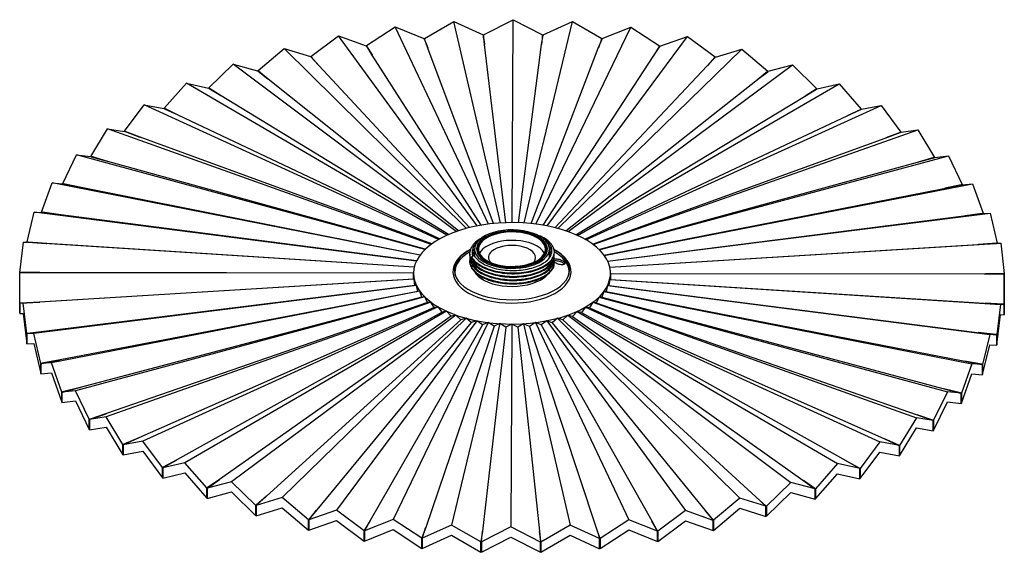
# Paper-space layout '_Trimétrica' of a CAD drawing. Header units: millimetres. Extents: x -250 to 250, y -136 to 134.
import ezdxf

# ---------------------------------------------------------------- set-up
doc = ezdxf.new("R2010")
doc.units = ezdxf.units.MM

psp = doc.layouts.new('_Trimétrica')

# ---------------------------------------------------------------- linework, layer by layer
at = {"color": 7, "linetype": 'Continuous', "lineweight": 25}
for p, q in [((-73.86, 120.74), (-59.29, 130.23)), ((-11.86, 30.16), (-59.29, 130.23)), ((-59.29, 130.23), (-44.72, 124.4)), ((-44.48, 124.42), (-29.58, 133)), ((-5.92, 30.71), (-29.58, 133)), ((-29.58, 133), (-14.69, 126.25)), ((-14.44, 126.26), (0.56, 133.9)), ((0.11, 30.89), (0.56, 133.9)), ((0.56, 133.9), (15.56, 126.22)), ((6.14, 30.7), (30.69, 132.93)), ((12.07, 30.13), (60.37, 130.09)), ((15.8, 126.22), (30.69, 132.93)), ((30.69, 132.93), (45.57, 124.32)), ((45.81, 124.3), (60.37, 130.09)), ((60.37, 130.09), (74.93, 120.56)), ((-102.17, 115.25), (-88.13, 125.64)), ((-17.63, 29.24), (-88.13, 125.64)), ((-88.13, 125.64), (-74.09, 120.7)), ((-14.63, 126.02), (-14.69, 126.25)), ((-14.63, 126.02), (-13.99, 121.4)), ((-14.44, 126.03), (-14.44, 126.26)), ((-13.97, 121.27), (-14.44, 126.03)), ((-14.44, 126.03), (-14.44, 126.03)), ((-14.44, 124.63), (-14.44, 126.03)), ((-14.44, 126.03), (-14.44, 124.67)), ((15.04, 121.23), (15.75, 125.99)), ((15.56, 125.99), (15.06, 121.38)), ((15.56, 125.99), (15.56, 126.22)), ((15.56, 126.22), (15.56, 124.69)), ((15.56, 124.68), (15.56, 125.99)), ((15.75, 125.99), (15.8, 126.22)), ((15.75, 125.99), (15.75, 125.99)), ((15.75, 125.99), (15.75, 125.95)), ((17.83, 29.2), (89.17, 125.43)), ((75.16, 120.53), (89.17, 125.43)), ((89.17, 125.43), (103.19, 115.02)), ((-73.93, 120.48), (-74.09, 120.7)), ((-73.93, 120.48), (-71.05, 116.09)), ((-73.75, 120.51), (-73.86, 120.74)), ((-73.86, 120.37), (-73.86, 120.74)), ((-70.97, 115.96), (-73.75, 120.51)), ((-73.75, 120.51), (-73.75, 120.51)), ((-73.75, 120.2), (-73.75, 120.51)), ((-73.75, 120.51), (-73.75, 120.21)), ((-44.61, 124.17), (-44.72, 124.4)), ((-44.61, 124.17), (-42.83, 119.63)), ((-44.42, 124.19), (-44.48, 124.42)), ((-44.48, 123.83), (-44.48, 124.42)), ((-42.78, 119.5), (-44.42, 124.2)), ((-44.42, 124.2), (-44.42, 124.19)), ((-44.42, 123.68), (-44.42, 124.2)), ((-44.42, 124.19), (-44.42, 123.7)), ((-13.99, 121.4), (-13.97, 121.27)), ((-3.09, 30.85), (-13.97, 121.27)), ((3.33, 30.84), (15.04, 121.23)), ((43.83, 119.4), (45.71, 124.07)), ((45.52, 124.09), (43.9, 119.56)), ((45.52, 124.09), (45.57, 124.32)), ((45.52, 123.59), (45.52, 124.09)), ((45.57, 124.32), (45.57, 123.73)), ((45.7, 124.07), (45.81, 124.3)), ((45.71, 124.07), (45.7, 124.07)), ((45.7, 124.07), (45.7, 124.06)), ((71.99, 115.79), (75, 120.31)), ((74.82, 120.34), (72.11, 115.97)), ((74.82, 120.34), (74.93, 120.56)), ((74.82, 120.03), (74.82, 120.34)), ((74.93, 120.56), (74.93, 120.2)), ((75, 120.31), (75.16, 120.53)), ((75, 120.31), (75, 120.31)), ((75, 120.31), (75, 120.3)), ((-128.98, 108.05), (-115.69, 119.29)), ((-23.14, 27.97), (-115.69, 119.29)), ((-115.69, 119.29), (-102.39, 115.2)), ((-102.18, 114.99), (-102.39, 115.2)), ((-102.01, 115.03), (-102.17, 115.25)), ((-102.17, 114.98), (-102.17, 115.25)), ((-102, 115.04), (-102.01, 115.03)), ((-102.01, 115.03), (-102.01, 114.81)), ((-98.12, 110.69), (-102, 115.04)), ((-102, 114.81), (-102, 115.04)), ((-71.05, 116.09), (-70.97, 115.96)), ((-15.66, 29.6), (-70.97, 115.96)), ((-42.83, 119.63), (-42.78, 119.5)), ((-9.46, 30.43), (-42.78, 119.5)), ((9.69, 30.41), (43.83, 119.4)), ((15.89, 29.56), (71.99, 115.79)), ((23.33, 27.92), (116.67, 119.02)), ((103.02, 114.8), (103.19, 115.02)), ((103.19, 115.02), (103.19, 114.74)), ((103.41, 114.96), (116.67, 119.02)), ((116.67, 119.02), (129.94, 107.75)), ((-153.92, 99.24), (-141.56, 111.27)), ((-28.31, 26.37), (-141.56, 111.27)), ((-141.56, 111.27), (-129.19, 107.99)), ((-102.18, 114.99), (-98.23, 110.81)), ((-98.23, 110.81), (-98.12, 110.69)), ((-21.59, 28.37), (-98.12, 110.69)), ((21.8, 28.32), (99.09, 110.46)), ((28.49, 26.3), (142.47, 110.95)), ((99.09, 110.46), (103.2, 114.76)), ((103.02, 114.8), (99.27, 110.64)), ((103.02, 114.57), (103.02, 114.8)), ((103.2, 114.76), (103.41, 114.96)), ((103.2, 114.76), (103.2, 114.76)), ((103.2, 114.76), (103.2, 114.75)), ((130.15, 107.69), (142.47, 110.95)), ((142.47, 110.95), (154.8, 98.88)), ((-128.94, 107.79), (-129.19, 107.99)), ((-128.78, 107.84), (-128.98, 108.05)), ((-128.98, 107.83), (-128.98, 108.05)), ((-128.94, 107.79), (-123.98, 103.89)), ((-128.77, 107.85), (-128.78, 107.84)), ((-128.78, 107.84), (-128.78, 107.67)), ((-123.84, 103.77), (-128.77, 107.85)), ((-128.77, 107.66), (-128.77, 107.85)), ((124.75, 103.49), (129.9, 107.5)), ((129.73, 107.55), (124.99, 103.67)), ((129.73, 107.55), (129.94, 107.75)), ((129.73, 107.37), (129.73, 107.55)), ((129.89, 107.5), (130.15, 107.69)), ((129.9, 107.5), (129.89, 107.5)), ((129.89, 107.5), (129.89, 107.49)), ((129.94, 107.75), (129.94, 107.53)), ((-176.61, 88.94), (-165.36, 101.71)), ((-33.07, 24.46), (-165.36, 101.71)), ((-165.36, 101.71), (-154.11, 99.16)), ((-123.98, 103.89), (-123.84, 103.77)), ((-27.15, 26.77), (-123.84, 103.77)), ((27.35, 26.7), (124.75, 103.49)), ((33.24, 24.38), (166.2, 101.33)), ((154.99, 98.8), (166.2, 101.33)), ((166.2, 101.33), (177.4, 88.53)), ((-153.82, 98.99), (-154.11, 99.16)), ((-153.67, 99.05), (-153.92, 99.24)), ((-153.92, 99.05), (-153.92, 99.24)), ((-153.82, 98.99), (-147.93, 95.42)), ((-153.66, 99.05), (-153.67, 99.05)), ((-153.67, 99.05), (-153.67, 98.89)), ((-147.75, 95.31), (-153.66, 99.05)), ((-153.66, 98.89), (-153.66, 99.05)), ((-147.93, 95.42), (-147.75, 95.31)), ((-32.25, 24.82), (-147.75, 95.31)), ((148.59, 94.97), (154.7, 98.63)), ((154.54, 98.69), (148.89, 95.15)), ((154.54, 98.69), (154.8, 98.88)), ((154.54, 98.54), (154.54, 98.69)), ((154.69, 98.63), (154.99, 98.8)), ((154.7, 98.63), (154.69, 98.63)), ((154.69, 98.63), (154.69, 98.63)), ((154.8, 98.88), (154.8, 98.69)), ((-196.73, 77.31), (-186.76, 90.74)), ((-37.35, 22.26), (-186.76, 90.74)), ((-186.76, 90.74), (-176.79, 88.85)), ((32.43, 24.75), (148.59, 94.97)), ((37.5, 22.18), (187.5, 90.31)), ((177.57, 88.44), (187.5, 90.31)), ((187.5, 90.31), (197.42, 76.86)), ((-176.45, 88.7), (-176.79, 88.85)), ((-176.32, 88.77), (-176.61, 88.94)), ((-176.61, 88.77), (-176.61, 88.94)), ((-176.45, 88.7), (-169.71, 85.52)), ((-176.31, 88.77), (-176.32, 88.77)), ((-176.32, 88.77), (-176.32, 88.63)), ((-169.51, 85.43), (-176.31, 88.77)), ((-176.31, 88.63), (-176.31, 88.77)), ((-169.71, 85.52), (-169.51, 85.43)), ((-36.8, 22.57), (-169.51, 85.43)), ((36.96, 22.49), (170.27, 85.04)), ((170.27, 85.04), (177.24, 88.29)), ((177.1, 88.36), (170.62, 85.2)), ((177.1, 88.36), (177.4, 88.53)), ((177.1, 88.23), (177.1, 88.36)), ((177.24, 88.29), (177.57, 88.44)), ((177.24, 88.29), (177.24, 88.29)), ((177.24, 88.29), (177.24, 88.29)), ((177.4, 88.53), (177.4, 88.37)), ((-213.98, 64.51), (-205.43, 78.52)), ((-41.09, 19.82), (-205.43, 78.52)), ((-205.43, 78.52), (-196.88, 77.21)), ((-196.51, 77.08), (-196.88, 77.21)), ((-196.39, 77.15), (-196.73, 77.31)), ((-196.73, 77.16), (-196.73, 77.31)), ((-196.51, 77.08), (-189.02, 74.35)), ((-188.8, 74.27), (-196.39, 77.16)), ((-196.39, 77.16), (-196.39, 77.15)), ((-196.39, 77.03), (-196.39, 77.16)), ((-196.39, 77.15), (-196.39, 77.03)), ((41.21, 19.72), (206.06, 78.05)), ((189.46, 73.83), (197.2, 76.63)), ((197.08, 76.7), (189.87, 73.98)), ((197.08, 76.7), (197.42, 76.86)), ((197.08, 76.58), (197.08, 76.7)), ((197.2, 76.63), (197.57, 76.76)), ((197.2, 76.63), (197.2, 76.63)), ((197.2, 76.63), (197.2, 76.62)), ((197.42, 76.86), (197.42, 76.7)), ((197.57, 76.76), (206.06, 78.05)), ((206.06, 78.05), (214.56, 64.02)), ((-189.02, 74.35), (-188.8, 74.27)), ((-40.75, 20.06), (-188.8, 74.27)), ((40.89, 19.97), (189.46, 73.83)), ((-228.1, 50.74), (-221.1, 65.23)), ((-44.22, 17.16), (-221.1, 65.23)), ((-221.1, 65.23), (-214.1, 64.41)), ((-213.71, 64.3), (-214.1, 64.41)), ((-213.61, 64.38), (-213.98, 64.51)), ((-213.98, 64.37), (-213.98, 64.51)), ((-213.71, 64.3), (-205.58, 62.05)), ((-213.6, 64.39), (-213.61, 64.38)), ((-213.61, 64.38), (-213.61, 64.27)), ((-205.33, 61.99), (-213.6, 64.39)), ((-213.6, 64.27), (-213.6, 64.39)), ((-205.58, 62.05), (-205.33, 61.99)), ((-44.04, 17.34), (-205.33, 61.99)), ((44.15, 17.23), (205.89, 61.51)), ((44.32, 17.06), (221.62, 64.73)), ((205.89, 61.51), (214.28, 63.81)), ((214.18, 63.89), (206.35, 61.64)), ((214.18, 63.89), (214.56, 64.02)), ((214.18, 63.78), (214.18, 63.89)), ((214.28, 63.81), (214.68, 63.91)), ((214.28, 63.81), (214.28, 63.81)), ((214.28, 63.81), (214.28, 63.81)), ((214.56, 64.02), (214.56, 63.88)), ((214.68, 63.91), (221.62, 64.73)), ((221.62, 64.73), (228.56, 50.22)), ((-238.91, 36.19), (-233.56, 51.07)), ((-46.71, 14.33), (-233.56, 51.07)), ((-233.56, 51.07), (-228.21, 50.63)), ((-227.78, 50.54), (-228.21, 50.63)), ((-227.71, 50.63), (-228.1, 50.74)), ((-228.1, 50.61), (-228.1, 50.74)), ((-227.78, 50.54), (-219.13, 48.82)), ((-227.7, 50.64), (-227.71, 50.63)), ((-227.71, 50.63), (-227.71, 50.53)), ((-218.87, 48.77), (-227.7, 50.64)), ((-227.7, 50.53), (-227.7, 50.64)), ((46.79, 14.22), (233.95, 50.53)), ((219.31, 48.27), (228.24, 50.02)), ((228.16, 50.11), (219.82, 48.37)), ((228.16, 50.11), (228.56, 50.22)), ((228.16, 50), (228.16, 50.11)), ((228.24, 50.02), (228.66, 50.1)), ((228.24, 50.02), (228.24, 50.02)), ((228.24, 50.02), (228.24, 50.02)), ((228.56, 50.22), (228.56, 50.08)), ((228.66, 50.1), (233.95, 50.53)), ((233.95, 50.53), (239.24, 35.64)), ((-219.13, 48.82), (-218.87, 48.77)), ((-46.63, 14.44), (-218.87, 48.77)), ((46.71, 14.33), (219.31, 48.27)), ((-246.22, 21.08), (-242.6, 36.24)), ((-48.52, 11.36), (-242.6, 36.24)), ((-242.6, 36.24), (-238.98, 36.07)), ((-238.54, 36.01), (-238.98, 36.07)), ((-238.49, 36.11), (-238.91, 36.19)), ((-238.91, 36.06), (-238.91, 36.19)), ((-238.54, 36.01), (-229.5, 34.85)), ((-238.48, 36.11), (-238.49, 36.11)), ((-238.49, 36.11), (-238.49, 36.01)), ((-229.22, 34.81), (-238.48, 36.11)), ((-238.48, 36.01), (-238.48, 36.11)), ((48.57, 11.25), (242.87, 35.68)), ((229.54, 34.28), (238.87, 35.47)), ((238.82, 35.56), (230.08, 34.35)), ((238.82, 35.56), (239.24, 35.64)), ((238.82, 35.46), (238.82, 35.56)), ((238.87, 35.47), (239.31, 35.52)), ((238.87, 35.47), (238.87, 35.47)), ((238.87, 35.47), (238.87, 35.47)), ((239.24, 35.64), (239.24, 35.51)), ((239.31, 35.52), (242.87, 35.68)), ((242.87, 35.68), (246.43, 20.51)), ((-229.5, 34.85), (-229.22, 34.81)), ((-48.49, 11.42), (-229.22, 34.81)), ((48.55, 11.31), (229.54, 34.28)), ((-249.95, 5.62), (-248.11, 20.95)), ((-49.62, 8.3), (-248.11, 20.95)), ((-248.11, 20.95), (-246.27, 20.95)), ((-245.82, 20.93), (-246.27, 20.95)), ((-245.79, 21.02), (-246.22, 21.08)), ((-246.22, 20.95), (-246.22, 21.08)), ((-245.82, 20.93), (-236.51, 20.33)), ((-236.23, 20.31), (-245.79, 21.03)), ((-245.79, 21.03), (-245.79, 21.02)), ((-245.79, 20.92), (-245.79, 21.03)), ((-245.79, 21.02), (-245.79, 20.92)), ((-236.51, 20.33), (-236.23, 20.31)), ((-49.62, 8.33), (-236.23, 20.31)), ((49.65, 8.19), (248.24, 20.38)), ((236.42, 19.77), (246.02, 20.36)), ((245.99, 20.46), (236.98, 19.8)), ((245.99, 20.46), (246.43, 20.51)), ((245.99, 20.36), (245.99, 20.46)), ((246.02, 20.36), (246.47, 20.39)), ((246.02, 20.36), (246.02, 20.36)), ((246.02, 20.36), (246.02, 20.36)), ((246.43, 20.51), (246.43, 20.39)), ((246.47, 20.39), (248.24, 20.38)), ((248.24, 20.38), (250.02, 5.05)), ((-19, 17.41), (-19, 13.8)), ((-17.5, 17.41), (-17.5, 15.24)), ((17.5, 15.24), (17.5, 17.41)), ((19, 13.13), (19, 17.41)), ((19.96, 14.93), (19, 16.74)), ((19.93, 14.88), (19, 16.61)), ((19.53, 14.03), (19, 15.02)), ((49.64, 8.21), (236.42, 19.77)), ((-19.3, 14.16), (-20.49, 13.35)), ((-19, 14.24), (-19.17, 14)), ((19.53, 14.05), (19.3, 14.54)), ((19.3, 14.54), (19.31, 13.49)), ((-250.03, -9.96), (-250, 5.43)), ((-250, 5.43), (-249.97, 5.49)), ((-50, 5.2), (-250, 5.43)), ((-249.52, 5.49), (-249.97, 5.49)), ((-249.5, 5.59), (-249.95, 5.62)), ((-249.95, 5.49), (-249.95, 5.62)), ((-249.52, 5.49), (-240.08, 5.48)), ((-239.79, 5.48), (-249.5, 5.6)), ((-249.5, 5.6), (-249.5, 5.59)), ((-249.5, 5.49), (-249.5, 5.6)), ((-249.5, 5.59), (-249.5, 5.49)), ((-240.08, 5.48), (-239.79, 5.48)), ((-50, 5.21), (-239.79, 5.48)), ((-50.01, 2.1), (-50, 5.14)), ((-50, 5.14), (-50, 2.1)), ((50, 5.09), (49.99, 1.98)), ((50, 5.16), (50.01, 5.1)), ((50, 5.09), (50, 5.14)), ((50.01, 5.1), (50, 5.09)), ((50, 5.09), (250, 4.86)), ((50.01, 5.1), (239.85, 4.93)), ((249.57, 5.02), (240.43, 4.93)), ((249.57, 5.02), (250.02, 5.05)), ((249.57, 4.92), (249.57, 5.02)), ((250.02, 5.05), (250.02, 4.92)), ((-49.65, 2.1), (-248.24, -10.09)), ((-50.01, 2.1), (-239.85, -9.46)), ((-49.65, 2.1), (-50.01, 2.1)), ((-49.29, -1), (-49.65, 2.1)), ((49.62, 1.98), (49.25, -1.11)), ((49.62, 1.98), (248.11, -10.66)), ((49.99, 1.98), (49.62, 1.98)), ((49.99, 1.98), (239.79, -10.01)), ((239.85, 4.93), (249.58, 4.92)), ((249.58, 4.92), (249.58, 4.92)), ((249.58, 4.92), (250.03, 4.92)), ((250, 4.86), (249.97, -10.53)), ((250.03, 4.92), (250, 4.86)), ((250.03, -0.28), (250.03, 4.92)), ((-48.57, -0.96), (-242.87, -25.39)), ((-49.29, -1), (-236.42, -24.3)), ((-46.79, -3.94), (-233.95, -40.25)), ((-47.86, -4.02), (-229.54, -38.82)), ((-48.57, -0.96), (-49.29, -1)), ((-47.86, -4.02), (-48.57, -0.96)), ((-46.79, -3.94), (-47.86, -4.02)), ((-45.72, -6.94), (-46.79, -3.94)), ((46.71, -4.04), (45.63, -7.04)), ((46.71, -4.04), (233.56, -40.78)), ((47.79, -4.13), (46.71, -4.04)), ((48.52, -1.08), (47.79, -4.13)), ((47.79, -4.13), (229.22, -39.34)), ((48.52, -1.08), (242.6, -25.95)), ((49.25, -1.11), (48.52, -1.08)), ((49.25, -1.11), (236.23, -24.84)), ((249.97, -15.73), (250, -0.29)), ((250, -0.29), (250.03, -0.28)), ((-249.58, -9.96), (-250.03, -9.96)), ((-250.03, -15.15), (-250.03, -9.96)), ((-239.85, -9.46), (-249.58, -9.95)), ((-249.58, -9.95), (-249.58, -9.96)), ((-249.58, -10.06), (-249.58, -9.95)), ((-249.58, -9.96), (-249.58, -10.06)), ((-249.57, -10.06), (-240.14, -9.48)), ((-240.14, -9.48), (-239.85, -9.46)), ((-44.32, -6.77), (-221.62, -54.44)), ((-45.72, -6.94), (-219.31, -52.8)), ((-41.21, -9.44), (-206.06, -67.76)), ((-42.92, -9.7), (-205.89, -66.05)), ((-44.32, -6.77), (-45.72, -6.94)), ((-42.92, -9.7), (-44.32, -6.77)), ((-41.21, -9.44), (-42.92, -9.7)), ((-39.5, -12.27), (-41.21, -9.44)), ((41.09, -9.53), (39.36, -12.36)), ((41.09, -9.53), (205.43, -68.24)), ((42.81, -9.8), (41.09, -9.53)), ((44.22, -6.88), (42.81, -9.8)), ((42.81, -9.8), (205.33, -66.52)), ((44.22, -6.88), (221.1, -54.95)), ((45.63, -7.04), (44.22, -6.88)), ((45.63, -7.04), (218.87, -53.3)), ((-249.57, -10.06), (-250.02, -10.08)), ((-248.24, -10.09), (-250.02, -10.08)), ((-250.02, -10.08), (-250.02, -15.28)), ((-246.47, -25.43), (-248.24, -10.09)), ((-39.5, -12.27), (-189.46, -78.36)), ((-37.5, -11.89), (-187.5, -80.03)), ((-35.5, -14.6), (-170.27, -89.57)), ((-33.24, -14.09), (-166.2, -91.04)), ((-37.5, -11.89), (-39.5, -12.27)), ((-35.5, -14.6), (-37.5, -11.89)), ((-33.24, -14.09), (-35.5, -14.6)), ((-30.98, -16.67), (-33.24, -14.09)), ((33.07, -14.17), (30.8, -16.75)), ((33.07, -14.17), (165.36, -91.42)), ((35.34, -14.69), (33.07, -14.17)), ((37.35, -11.98), (35.34, -14.69)), ((35.34, -14.69), (169.51, -89.96)), ((37.35, -11.98), (186.76, -80.45)), ((39.36, -12.36), (37.35, -11.98)), ((39.36, -12.36), (188.8, -78.8)), ((239.79, -10.01), (249.5, -10.63)), ((249.52, -10.53), (240.36, -10.05)), ((248.11, -10.66), (246.27, -25.99)), ((249.95, -10.66), (248.11, -10.66)), ((249.5, -10.63), (249.5, -10.63)), ((249.5, -10.63), (249.95, -10.66)), ((249.52, -10.53), (249.97, -10.53)), ((249.52, -10.63), (249.52, -10.53)), ((249.95, -15.85), (249.95, -10.66)), ((249.97, -10.53), (249.97, -15.73)), ((-250.02, -15.15), (-250.03, -15.15)), ((-250.02, -15.28), (-248.24, -15.24)), ((-248.24, -15.24), (-246.47, -30.62)), ((-30.98, -16.67), (-148.59, -99.51)), ((-28.49, -16.02), (-142.47, -100.66)), ((-124.75, -108.02), (-26.01, -18.45)), ((-23.33, -17.63), (-116.67, -108.73)), ((-20.66, -19.9), (-99.09, -114.99)), ((-17.83, -18.92), (-89.17, -115.15)), ((-12.07, -19.85), (-60.37, -119.81)), ((-28.49, -16.02), (-30.98, -16.67)), ((-26.01, -18.45), (-28.49, -16.02)), ((-23.33, -17.63), (-26.01, -18.45)), ((-20.66, -19.9), (-23.33, -17.63)), ((-17.83, -18.92), (-20.66, -19.9)), ((-15.01, -21.02), (-17.83, -18.92)), ((-12.07, -19.85), (-15.01, -21.02)), ((-9.14, -21.77), (-12.07, -19.85)), ((11.86, -19.87), (8.92, -21.79)), ((11.86, -19.87), (59.29, -119.94)), ((14.8, -21.05), (11.86, -19.87)), ((17.63, -18.96), (14.8, -21.05)), ((17.63, -18.96), (88.13, -115.35)), ((20.46, -19.95), (17.63, -18.96)), ((23.14, -17.69), (20.46, -19.95)), ((20.46, -19.95), (98.12, -115.22)), ((23.14, -17.69), (115.69, -109)), ((25.82, -18.51), (23.14, -17.69)), ((28.31, -16.08), (25.82, -18.51)), ((25.82, -18.51), (123.84, -108.31)), ((28.31, -16.08), (141.56, -100.99)), ((30.8, -16.75), (28.31, -16.08)), ((30.8, -16.75), (147.75, -99.85)), ((246.27, -31.19), (248.11, -15.81)), ((248.11, -15.81), (249.95, -15.85)), ((249.95, -15.73), (249.97, -15.73)), ((-236.42, -24.3), (-246.02, -25.39)), ((-245.99, -25.49), (-236.7, -24.34)), ((-236.7, -24.34), (-236.42, -24.3)), ((-15.01, -21.02), (-71.99, -120.32)), ((-9.14, -21.77), (-43.83, -123.93)), ((-6.14, -20.41), (-30.69, -122.64)), ((-3.14, -22.15), (-15.04, -125.77)), ((-6.14, -20.41), (-9.14, -21.77)), ((-3.14, -22.15), (-6.14, -20.41)), ((-0.11, -20.61), (-3.14, -22.15)), ((-0.11, -20.61), (-0.56, -123.62)), ((2.91, -22.16), (-0.11, -20.61)), ((5.92, -20.43), (2.91, -22.16)), ((2.91, -22.16), (13.97, -125.8)), ((5.92, -20.43), (29.58, -122.71)), ((8.92, -21.79), (5.92, -20.43)), ((8.92, -21.79), (42.78, -124.03)), ((14.8, -21.05), (70.97, -120.49)), ((236.23, -24.84), (245.79, -26.06)), ((245.82, -25.96), (236.78, -24.91)), ((-246.02, -25.4), (-246.47, -25.43)), ((-246.47, -30.62), (-246.47, -25.43)), ((-242.87, -25.39), (-246.43, -25.55)), ((-245.99, -25.49), (-246.43, -25.55)), ((-246.43, -25.55), (-246.43, -30.74)), ((-246.02, -25.39), (-246.02, -25.4)), ((-246.02, -25.4), (-246.02, -25.5)), ((-239.31, -40.56), (-242.87, -25.39)), ((242.6, -25.95), (238.98, -41.11)), ((246.22, -26.11), (242.6, -25.95)), ((245.79, -26.06), (245.79, -26.06)), ((245.79, -26.06), (246.22, -26.11)), ((245.82, -25.96), (246.27, -25.99)), ((245.82, -26.06), (245.82, -25.96)), ((246.22, -31.31), (246.22, -26.11)), ((246.27, -25.99), (246.27, -31.19)), ((-246.43, -30.62), (-246.47, -30.62)), ((-246.43, -30.74), (-242.87, -30.54)), ((-242.87, -30.54), (-239.31, -45.76)), ((238.98, -46.3), (242.6, -31.09)), ((242.6, -31.09), (246.22, -31.31)), ((246.22, -31.18), (246.27, -31.19)), ((-229.54, -38.82), (-238.87, -40.5)), ((-238.82, -40.6), (-229.82, -38.87)), ((-229.82, -38.87), (-229.54, -38.82)), ((229.22, -39.34), (238.48, -41.15)), ((238.54, -41.05), (229.75, -39.45)), ((-238.87, -40.5), (-239.31, -40.56)), ((-239.31, -45.76), (-239.31, -40.56)), ((-233.95, -40.25), (-239.24, -40.68)), ((-238.82, -40.6), (-239.24, -40.68)), ((-239.24, -40.68), (-239.24, -45.88)), ((-238.87, -40.5), (-238.87, -40.5)), ((-238.87, -40.5), (-238.87, -40.61)), ((-228.66, -55.14), (-233.95, -40.25)), ((233.56, -40.78), (228.21, -55.66)), ((238.91, -41.23), (233.56, -40.78)), ((238.48, -41.15), (238.49, -41.15)), ((238.49, -41.15), (238.91, -41.23)), ((238.54, -41.05), (238.98, -41.11)), ((238.54, -41.16), (238.54, -41.05)), ((238.91, -46.42), (238.91, -41.23)), ((238.98, -41.11), (238.98, -46.3)), ((-239.24, -45.75), (-239.31, -45.76)), ((-239.24, -45.88), (-233.95, -45.39)), ((-233.95, -45.39), (-228.66, -60.33)), ((228.21, -60.86), (233.56, -45.93)), ((233.56, -45.93), (238.91, -46.42)), ((238.91, -46.29), (238.98, -46.3)), ((-221.62, -54.44), (-228.56, -55.25)), ((-219.31, -52.8), (-228.24, -55.05)), ((-228.16, -55.15), (-219.58, -52.87)), ((-214.68, -68.95), (-221.62, -54.44)), ((-219.58, -52.87), (-219.31, -52.8)), ((221.1, -54.95), (214.1, -69.44)), ((218.87, -53.3), (227.7, -55.67)), ((227.78, -55.58), (219.37, -53.44)), ((228.1, -55.78), (221.1, -54.95)), ((-228.24, -55.06), (-228.66, -55.14)), ((-228.66, -60.33), (-228.66, -55.14)), ((-228.16, -55.15), (-228.56, -55.25)), ((-228.56, -55.25), (-228.56, -60.45)), ((-228.56, -60.45), (-221.62, -59.58)), ((-228.24, -55.05), (-228.24, -55.06)), ((-228.24, -55.06), (-228.24, -55.17)), ((-221.62, -59.58), (-214.68, -74.15)), ((227.7, -55.67), (227.71, -55.67)), ((227.71, -55.67), (228.1, -55.78)), ((227.78, -55.58), (228.21, -55.66)), ((227.78, -55.69), (227.78, -55.58)), ((228.1, -60.97), (228.1, -55.78)), ((228.21, -55.66), (228.21, -60.86)), ((-228.56, -60.32), (-228.66, -60.33)), ((214.1, -74.64), (221.1, -60.09)), ((221.1, -60.09), (228.1, -60.97)), ((228.1, -60.84), (228.21, -60.86)), ((-214.28, -68.84), (-214.68, -68.95)), ((-214.68, -74.15), (-214.68, -68.95)), ((-206.06, -67.76), (-214.56, -69.06)), ((-214.18, -68.93), (-214.56, -69.06)), ((-214.56, -69.06), (-214.56, -74.25)), ((-205.89, -66.05), (-214.28, -68.84)), ((-214.28, -68.84), (-214.28, -68.84)), ((-214.28, -68.84), (-214.28, -68.96)), ((-214.18, -68.93), (-206.13, -66.13)), ((-206.13, -66.13), (-205.89, -66.05)), ((-197.57, -81.79), (-206.06, -67.76)), ((205.43, -68.24), (196.88, -82.25)), ((205.33, -66.52), (213.6, -69.42)), ((213.98, -69.55), (205.43, -68.24)), ((213.71, -69.33), (205.78, -66.68)), ((213.6, -69.42), (213.61, -69.42)), ((213.61, -69.42), (213.98, -69.55)), ((213.71, -69.33), (214.1, -69.44)), ((213.71, -69.45), (213.71, -69.33)), ((213.98, -74.75), (213.98, -69.55)), ((214.1, -69.44), (214.1, -74.64)), ((-214.56, -74.11), (-214.68, -74.15)), ((-214.56, -74.25), (-206.06, -72.91)), ((-206.06, -72.91), (-197.57, -86.99)), ((196.88, -87.44), (205.43, -73.38)), ((205.43, -73.38), (213.98, -74.75)), ((213.98, -74.6), (214.1, -74.64)), ((-189.46, -78.36), (-197.2, -81.66)), ((-197.08, -81.74), (-189.69, -78.46)), ((-189.69, -78.46), (-189.46, -78.36)), ((188.8, -78.8), (196.39, -82.19)), ((196.51, -82.11), (189.19, -78.97)), ((-197.2, -81.66), (-197.57, -81.79)), ((-197.57, -86.99), (-197.57, -81.79)), ((-187.5, -80.03), (-197.42, -81.89)), ((-197.08, -81.74), (-197.42, -81.89)), ((-197.42, -81.89), (-197.42, -87.09)), ((-197.2, -81.66), (-197.2, -81.66)), ((-197.2, -81.66), (-197.2, -81.79)), ((-177.57, -93.48), (-187.5, -80.03)), ((186.76, -80.45), (176.79, -93.89)), ((196.73, -82.35), (186.76, -80.45)), ((196.39, -82.19), (196.39, -82.19)), ((196.39, -82.19), (196.73, -82.35)), ((196.51, -82.11), (196.88, -82.25)), ((196.51, -82.24), (196.51, -82.11)), ((196.73, -87.54), (196.73, -82.35)), ((196.88, -82.25), (196.88, -87.44)), ((-197.42, -86.94), (-197.57, -86.99)), ((-197.42, -87.09), (-187.5, -85.17)), ((-187.5, -85.17), (-177.57, -98.68)), ((-170.27, -89.57), (-177.24, -93.32)), ((-177.1, -93.4), (-170.47, -89.68)), ((-170.47, -89.68), (-170.27, -89.57)), ((169.51, -89.96), (176.31, -93.8)), ((176.79, -99.08), (186.76, -85.6)), ((186.76, -85.6), (196.73, -87.54)), ((196.73, -87.39), (196.88, -87.44)), ((-177.24, -93.33), (-177.57, -93.48)), ((-177.57, -98.68), (-177.57, -93.48)), ((-166.2, -91.04), (-177.4, -93.57)), ((-177.1, -93.4), (-177.4, -93.57)), ((-177.4, -93.57), (-177.4, -98.77)), ((-177.24, -93.32), (-177.24, -93.33)), ((-177.24, -93.33), (-177.24, -93.47)), ((-154.99, -103.84), (-166.2, -91.04)), ((165.36, -91.42), (154.11, -104.2)), ((176.61, -93.98), (165.36, -91.42)), ((176.45, -93.73), (169.85, -90.15)), ((176.31, -93.8), (176.32, -93.8)), ((176.32, -93.8), (176.61, -93.98)), ((176.45, -93.73), (176.79, -93.89)), ((176.45, -93.88), (176.45, -93.73)), ((176.61, -99.17), (176.61, -93.98)), ((176.79, -93.89), (176.79, -99.08)), ((-177.4, -98.6), (-177.57, -98.68)), ((-177.4, -98.77), (-166.2, -96.19)), ((-166.2, -96.19), (-154.99, -109.04)), ((-148.59, -99.51), (-154.7, -103.66)), ((-154.54, -103.73), (-148.77, -99.63)), ((-148.77, -99.63), (-148.59, -99.51)), ((147.75, -99.85), (153.66, -104.08)), ((154.11, -109.39), (165.36, -96.57)), ((165.36, -96.57), (176.61, -99.17)), ((176.61, -99), (176.79, -99.08)), ((-154.69, -103.67), (-154.99, -103.84)), ((-154.99, -109.04), (-154.99, -103.84)), ((-142.47, -100.66), (-154.8, -103.92)), ((-154.54, -103.73), (-154.8, -103.92)), ((-154.8, -103.92), (-154.8, -109.12)), ((-154.7, -103.66), (-154.69, -103.67)), ((-154.69, -103.67), (-154.69, -103.84)), ((-130.15, -112.73), (-142.47, -100.66)), ((141.56, -100.99), (129.19, -113.02)), ((153.92, -104.27), (141.56, -100.99)), ((153.82, -104.02), (148.03, -100.04)), ((153.66, -104.08), (153.67, -104.08)), ((153.67, -104.08), (153.92, -104.27)), ((153.82, -104.02), (154.11, -104.2)), ((153.82, -104.19), (153.82, -104.02)), ((153.92, -109.47), (153.92, -104.27)), ((154.11, -104.2), (154.11, -109.39)), ((-154.8, -108.93), (-154.99, -109.04)), ((-154.8, -109.12), (-142.47, -105.8)), ((-142.47, -105.8), (-130.15, -117.92)), ((-116.67, -108.73), (-129.94, -112.79)), ((-124.75, -108.02), (-129.9, -112.53)), ((-129.73, -112.59), (-124.91, -108.16)), ((-124.75, -108.02), (-124.91, -108.16)), ((-103.41, -120), (-116.67, -108.73)), ((115.69, -109), (102.39, -120.24)), ((128.98, -113.09), (115.69, -109)), ((123.84, -108.31), (128.77, -112.88)), ((128.94, -112.83), (124.06, -108.51)), ((129.19, -118.22), (141.56, -106.13)), ((141.56, -106.13), (153.92, -109.47)), ((153.92, -109.28), (154.11, -109.39)), ((-129.89, -112.53), (-130.15, -112.73)), ((-130.15, -117.92), (-130.15, -112.73)), ((-129.73, -112.59), (-129.94, -112.79)), ((-129.94, -112.79), (-129.94, -117.99)), ((-129.94, -117.99), (-116.67, -113.88)), ((-129.9, -112.53), (-129.89, -112.53)), ((-129.89, -112.53), (-129.89, -112.74)), ((-116.67, -113.88), (-103.41, -125.2)), ((-99.09, -114.99), (-103.2, -119.79)), ((-99.22, -115.14), (-99.09, -114.99)), ((102.39, -125.43), (115.69, -114.14)), ((115.69, -114.14), (128.98, -118.28)), ((128.77, -112.88), (128.78, -112.88)), ((128.78, -112.88), (128.98, -113.09)), ((128.94, -112.83), (129.19, -113.02)), ((128.94, -113.04), (128.94, -112.83)), ((128.98, -118.28), (128.98, -113.09)), ((129.19, -113.02), (129.19, -118.22)), ((-129.94, -117.77), (-130.15, -117.92)), ((-103.2, -119.8), (-103.41, -120)), ((-103.41, -125.2), (-103.41, -120)), ((-103.2, -119.79), (-103.2, -119.8)), ((-103.2, -119.8), (-103.2, -124.99)), ((-89.17, -115.15), (-103.19, -120.05)), ((-103.02, -119.84), (-103.19, -120.05)), ((-103.02, -119.84), (-99.22, -115.14)), ((-75.16, -125.56), (-89.17, -115.15)), ((-60.37, -119.81), (-74.93, -125.6)), ((-45.81, -129.33), (-60.37, -119.81)), ((59.29, -119.94), (44.72, -129.44)), ((73.86, -125.77), (59.29, -119.94)), ((88.13, -115.35), (74.09, -125.74)), ((102.17, -120.29), (88.13, -115.35)), ((98.12, -115.22), (102, -120.07)), ((102.18, -120.03), (98.28, -115.42)), ((128.98, -118.06), (129.19, -118.22)), ((-103.2, -124.99), (-103.41, -125.2)), ((-103.2, -124.98), (-103.19, -124.97)), ((-103.19, -120.05), (-103.19, -125.25)), ((-103.19, -125.25), (-89.17, -120.29)), ((-89.17, -120.29), (-75.16, -130.76)), ((-71.99, -120.32), (-75, -125.34)), ((-74.93, -130.8), (-60.37, -124.95)), ((-74.82, -125.38), (-72.08, -120.48)), ((-72.08, -120.48), (-71.99, -120.32)), ((-60.37, -124.95), (-45.81, -134.53)), ((-43.83, -123.93), (-45.71, -129.1)), ((-30.69, -122.64), (-45.57, -129.36)), ((-45.52, -129.13), (-43.89, -124.09)), ((-43.89, -124.09), (-43.83, -123.93)), ((-15.8, -131.25), (-30.69, -122.64)), ((-0.56, -123.62), (-15.56, -131.26)), ((14.44, -131.3), (-0.56, -123.62)), ((29.58, -122.71), (14.69, -131.29)), ((44.48, -129.46), (29.58, -122.71)), ((42.78, -124.03), (44.42, -129.23)), ((44.61, -129.21), (42.84, -124.21)), ((70.97, -120.49), (73.75, -125.55)), ((73.93, -125.52), (71.07, -120.68)), ((74.09, -130.93), (88.13, -120.49)), ((88.13, -120.49), (102.17, -125.48)), ((102, -120.07), (102.01, -120.07)), ((102.01, -120.07), (102.17, -120.29)), ((102.17, -125.48), (102.17, -120.29)), ((102.18, -120.03), (102.39, -120.24)), ((102.18, -125.23), (102.18, -120.03)), ((102.39, -120.24), (102.39, -125.43)), ((-75, -125.35), (-75.16, -125.56)), ((-75.16, -130.76), (-75.16, -125.56)), ((-75, -125.34), (-75, -125.35)), ((-75, -125.35), (-75, -130.54)), ((-74.82, -125.38), (-74.93, -125.6)), ((-74.93, -125.6), (-74.93, -130.8)), ((-45.7, -129.11), (-45.81, -129.33)), ((-45.81, -134.53), (-45.81, -129.33)), ((-45.71, -129.1), (-45.7, -129.11)), ((-45.7, -129.11), (-45.7, -134.3)), ((-45.57, -134.55), (-30.69, -127.79)), ((-45.52, -129.13), (-45.57, -129.36)), ((-45.57, -129.36), (-45.57, -134.55)), ((-30.69, -127.79), (-15.8, -136.45)), ((-15.04, -125.77), (-15.75, -131.02)), ((-15.56, -131.03), (-15.06, -125.93)), ((-15.56, -136.46), (-0.56, -128.76)), ((-15.06, -125.93), (-15.04, -125.77)), ((-0.56, -128.76), (14.44, -136.49)), ((13.97, -125.8), (14.44, -131.06)), ((14.63, -131.06), (13.99, -125.97)), ((14.69, -136.48), (29.58, -127.85)), ((29.58, -127.85), (44.48, -134.66)), ((44.42, -129.23), (44.42, -129.23)), ((44.42, -129.23), (44.48, -129.46)), ((44.48, -134.66), (44.48, -129.46)), ((44.61, -129.21), (44.72, -129.44)), ((44.61, -134.41), (44.61, -129.21)), ((44.72, -134.63), (59.29, -125.09)), ((44.72, -129.44), (44.72, -134.63)), ((59.29, -125.09), (73.86, -130.97)), ((73.75, -125.55), (73.75, -125.55)), ((73.75, -125.55), (73.86, -125.77)), ((73.86, -130.97), (73.86, -125.77)), ((73.93, -125.52), (74.09, -125.74)), ((73.93, -130.71), (73.93, -125.52)), ((74.09, -125.74), (74.09, -130.93)), ((102.17, -125.21), (102.18, -125.23)), ((102.18, -125.23), (102.39, -125.43)), ((-75, -130.54), (-75.16, -130.76)), ((-75, -130.53), (-74.93, -130.41)), ((-45.7, -134.3), (-45.81, -134.53)), ((-45.7, -134.28), (-45.57, -133.92)), ((-15.75, -131.02), (-15.8, -131.25)), ((-15.8, -136.45), (-15.8, -131.25)), ((-15.75, -131.02), (-15.75, -131.02)), ((-15.75, -131.02), (-15.75, -136.22)), ((-15.75, -136.17), (-15.56, -134.78)), ((-15.56, -131.03), (-15.56, -131.26)), ((-15.56, -131.26), (-15.56, -136.46)), ((14.44, -131.06), (14.44, -131.06)), ((14.44, -131.06), (14.44, -131.3)), ((14.44, -131.06), (14.44, -136.26)), ((14.44, -136.49), (14.44, -131.3)), ((14.44, -134.76), (14.63, -136.25)), ((14.63, -131.06), (14.69, -131.29)), ((14.63, -136.25), (14.63, -131.06)), ((14.69, -131.29), (14.69, -136.48)), ((44.48, -134.03), (44.61, -134.41)), ((44.61, -134.41), (44.72, -134.63)), ((73.86, -130.59), (73.93, -130.71)), ((73.93, -130.71), (74.09, -130.93)), ((-15.75, -136.22), (-15.8, -136.45)), ((14.44, -136.26), (14.44, -136.49)), ((14.63, -136.25), (14.69, -136.48))]:
    psp.add_line(p, q, dxfattribs=at)
at = {"color": 7, "linetype": 'Continuous', "lineweight": 25, "flags": 128}
for points in [[(-23.33, -17.63), (-19.55, -18.56), (-15.63, -19.32), (-11.6, -19.91), (-7.49, -20.32), (-3.33, -20.55), (0.86, -20.61), (5.04, -20.48), (9.18, -20.17), (13.26, -19.69), (17.25, -19.03), (21.12, -18.2), (24.83, -17.21), (28.38, -16.06), (31.72, -14.76), (34.85, -13.33), (37.72, -11.76), (40.34, -10.07), (42.67, -8.28), (44.7, -6.4), (46.42, -4.43), (47.81, -2.39), (48.87, -0.31), (49.58, 1.82), (49.95, 3.97), (49.96, 6.12), (49.63, 8.27), (48.95, 10.4), (47.92, 12.49), (46.56, 14.53), (44.87, 16.5), (42.87, 18.4), (40.56, 20.2), (37.97, 21.89), (35.12, 23.47), (32.02, 24.92), (28.69, 26.23), (25.17, 27.4), (21.46, 28.4), (17.61, 29.25), (13.63, 29.92), (9.56, 30.42), (5.42, 30.74), (1.24, 30.89), (-2.95, 30.85), (-7.11, 30.63), (-11.23, 30.24), (-15.27, 29.66), (-19.2, 28.92), (-22.99, 28.01), (-26.63, 26.94), (-30.08, 25.71), (-33.31, 24.35), (-36.32, 22.84), (-39.07, 21.22), (-41.54, 19.48), (-43.72, 17.64), (-45.6, 15.71), (-47.16, 13.71), (-48.38, 11.64), (-49.27, 9.54), (-49.81, 7.4), (-50, 5.24), (-49.84, 3.09), (-49.33, 0.95), (-48.48, -1.17), (-47.28, -3.23), (-45.76, -5.24), (-43.91, -7.18), (-41.75, -9.03), (-39.3, -10.78), (-36.58, -12.41), (-33.6, -13.93), (-30.38, -15.31), (-26.95, -16.55), (-23.33, -17.63)], [(18.09, 20.4), (17.14, 21.64), (15.86, 22.8), (14.29, 23.86), (12.45, 24.8), (10.38, 25.61), (8.11, 26.26), (5.7, 26.75), (3.18, 27.06), (0.6, 27.19), (-1.99, 27.14), (-4.55, 26.91), (-7.02, 26.51), (-9.36, 25.93), (-11.52, 25.19), (-13.47, 24.31), (-15.17, 23.3), (-16.59, 22.19), (-17.69, 20.98), (-18.47, 19.7), (-18.91, 18.39), (-18.99, 17.05), (-18.72, 15.72), (-18.09, 14.43), (-17.14, 13.19), (-15.86, 12.02), (-14.29, 10.96), (-12.45, 10.02), (-10.38, 9.22), (-8.11, 8.56), (-5.7, 8.08), (-3.18, 7.76), (-0.6, 7.63), (1.99, 7.68), (4.55, 7.91), (7.02, 8.32), (9.36, 8.89), (11.52, 9.63), (13.47, 10.51), (15.17, 11.52), (16.59, 12.64), (17.69, 13.85), (18.47, 15.12), (18.91, 16.44), (18.99, 17.77), (18.72, 19.1), (18.09, 20.4)], [(17.14, 20.24), (16.21, 21.44), (14.96, 22.56), (13.43, 23.59), (11.63, 24.49), (9.6, 25.25), (7.39, 25.87), (5.03, 26.31), (2.58, 26.59), (0.08, 26.68), (-2.43, 26.6), (-4.89, 26.33), (-7.25, 25.9), (-9.47, 25.29), (-11.51, 24.54), (-13.33, 23.64), (-14.88, 22.63), (-16.15, 21.51), (-17.1, 20.31), (-17.71, 19.06), (-17.99, 17.77), (-17.91, 16.48), (-17.48, 15.21), (-16.72, 13.98), (-15.63, 12.81), (-14.23, 11.74), (-12.56, 10.77), (-10.64, 9.93), (-8.52, 9.24), (-6.23, 8.71), (-3.82, 8.35), (-1.33, 8.17), (1.18, 8.16), (3.67, 8.34), (6.09, 8.69), (8.38, 9.21), (10.52, 9.89), (12.45, 10.72), (14.14, 11.67), (15.55, 12.74), (16.66, 13.9), (17.45, 15.13), (17.89, 16.4), (17.99, 17.7), (17.74, 18.98), (17.14, 20.24)], [(15.16, 12.91), (13.76, 11.84), (12.08, 10.89), (10.16, 10.07), (8.02, 9.4), (5.73, 8.9), (3.32, 8.56), (0.84, 8.41), (-1.66, 8.44), (-4.12, 8.65), (-6.5, 9.04), (-8.74, 9.6), (-10.81, 10.33), (-12.66, 11.19), (-14.25, 12.18), (-15.55, 13.28), (-16.54, 14.46), (-17.18, 15.7), (-17.48, 16.98), (-17.42, 18.27), (-17.01, 19.53), (-16.25, 20.76), (-15.16, 21.92), (-13.76, 22.98), (-12.08, 23.93), (-10.16, 24.75), (-8.02, 25.42), (-5.73, 25.93), (-3.32, 26.26), (-0.84, 26.41), (1.66, 26.38), (4.12, 26.17), (6.5, 25.78), (8.74, 25.22), (10.81, 24.5), (12.66, 23.63), (14.25, 22.64), (15.55, 21.54), (16.54, 20.36), (17.18, 19.12), (17.48, 17.84), (17.42, 16.56), (17.01, 15.29), (16.25, 14.06), (15.16, 12.91)], [(-14.73, 21.79), (-15.81, 20.64), (-16.55, 19.42), (-16.94, 18.15), (-16.97, 16.88), (-16.64, 15.61), (-15.95, 14.38), (-14.92, 13.22), (-13.58, 12.14), (-11.94, 11.18), (-10.05, 10.35), (-7.95, 9.67), (-5.68, 9.16), (-3.29, 8.82), (-0.82, 8.67), (1.66, 8.7), (4.1, 8.92), (6.46, 9.31), (8.68, 9.88), (10.72, 10.62), (12.53, 11.49), (14.07, 12.49), (15.31, 13.6), (16.22, 14.79), (16.79, 16.03), (17, 17.31), (16.85, 18.58), (16.34, 19.84), (15.48, 21.03), (14.29, 22.16), (12.79, 23.18), (11.03, 24.08), (9.03, 24.83), (6.83, 25.43), (4.49, 25.86), (2.06, 26.1), (-0.42, 26.16), (-2.89, 26.04), (-5.3, 25.73), (-7.59, 25.25), (-9.73, 24.59), (-11.65, 23.79), (-13.33, 22.84), (-14.73, 21.79)], [(16.48, 15.27), (16.34, 15.55), (15.48, 16.75), (14.29, 17.87), (12.79, 18.89), (11.03, 19.79), (9.03, 20.55), (6.83, 21.14), (4.49, 21.57), (2.06, 21.82), (-0.42, 21.88), (-2.89, 21.75), (-5.3, 21.45), (-7.59, 20.96), (-9.73, 20.31), (-11.65, 19.5), (-13.33, 18.56), (-14.73, 17.5)], [(-20.88, 17.44), (-22.78, 16.38), (-24.68, 15.08), (-26.32, 13.67), (-27.68, 12.16), (-28.74, 10.57), (-29.48, 8.94), (-29.9, 7.27), (-29.99, 5.6), (-29.77, 3.95), (-29.24, 2.34), (-28.4, 0.76), (-27.26, -0.76), (-25.83, -2.21), (-24.12, -3.58), (-22.15, -4.85), (-19.95, -5.99), (-17.54, -7.01), (-14.95, -7.89), (-12.2, -8.62), (-9.33, -9.2), (-6.36, -9.62), (-3.33, -9.88), (-0.26, -9.98), (2.81, -9.91), (5.85, -9.68), (8.83, -9.28), (11.72, -8.73), (14.49, -8.03), (17.11, -7.17), (19.55, -6.18), (21.79, -5.05), (23.8, -3.81), (25.57, -2.44), (27.07, -0.98), (28.27, 0.57), (29.17, 2.18), (29.74, 3.84), (29.99, 5.51), (29.91, 7.17), (29.53, 8.8), (28.84, 10.4), (28.47, 11.04), (28.47, 11.04), (27.89, 11.88), (26.61, 13.38), (25.05, 14.79), (23.21, 16.11), (21.23, 17.26)], [(-21.07, 17.24), (-21.66, 16.91), (-23.69, 15.62), (-25.44, 14.23), (-26.87, 12.74), (-27.98, 11.18), (-28.75, 9.57), (-29.17, 7.93), (-29.24, 6.27), (-28.95, 4.61), (-28.31, 2.98), (-27.33, 1.4), (-26.02, -0.11), (-24.38, -1.54), (-22.46, -2.88), (-20.26, -4.09), (-17.81, -5.17), (-15.15, -6.11), (-12.31, -6.89), (-9.31, -7.5), (-6.2, -7.94), (-3.02, -8.21), (0.2, -8.29), (3.42, -8.18), (6.59, -7.9), (9.69, -7.44), (12.67, -6.8), (15.49, -6), (18.13, -5.05), (20.54, -3.95), (22.71, -2.72), (24.6, -1.37), (26.2, 0.07), (27.47, 1.6), (28.41, 3.18), (29.01, 4.82), (29.25, 6.47), (29.14, 8.13), (28.68, 9.77), (27.86, 11.38), (27.86, 11.38)], [(-21.37, 16.05), (-21.47, 16), (-23.48, 14.72), (-25.21, 13.33), (-26.64, 11.86), (-27.74, 10.32), (-28.5, 8.72), (-28.92, 7.09), (-28.98, 5.44), (-28.74, 3.95)], [(-14.73, 17.5), (-15.81, 16.35), (-16.48, 15.27)], [(11.1, 10.78), (11.28, 11.01), (11.82, 12.06), (12, 13.13), (11.82, 14.2), (11.27, 15.24), (10.39, 16.22), (9.19, 17.1), (7.71, 17.86), (6, 18.48), (4.1, 18.93), (2.08, 19.21), (0, 19.31), (-2.09, 19.21), (-4.11, 18.93), (-6, 18.48), (-7.72, 17.86), (-9.2, 17.1), (-10.39, 16.21)], [(-20.49, 13.35), (-20.53, 13.31), (-20.57, 13.26), (-20.6, 13.21), (-20.61, 13.15), (-20.6, 13.1), (-20.57, 13.05), (-20.54, 13.01), (-20.49, 12.99)]]:
    psp.add_lwpolyline(points, dxfattribs=at)
at = {"color": 8, "linetype": 'Continuous', "lineweight": 25, "flags": 128}
psp.add_lwpolyline([(-18.86, 5.75), (-18.3, 4.91), (-17.17, 3.69), (-15.74, 2.56), (-14.02, 1.53), (-12.06, 0.63), (-9.87, -0.12), (-7.52, -0.72), (-5.03, -1.16), (-2.44, -1.41), (0.18, -1.49), (2.8, -1.39), (5.37, -1.11), (7.85, -0.65), (10.18, -0.03), (12.34, 0.75), (14.27, 1.66), (15.95, 2.71), (17.35, 3.85), (17.94, 4.47)], dxfattribs=at)
at = {"color": 7, "linetype": 'Continuous', "lineweight": 25}
for centre, radius, start, end in [((-8.16, 13.16), 3.78, 126.1772, 218.9549), ((12.89, 0.86), 18.3, 35.0817, 62.6375), ((13.51, 0.9), 17.07, 34.2744, 62.5979), ((20.76, 5.97), 8.23, 345.851, 33.5423)]:
    psp.add_arc(centre, radius, start, end, dxfattribs=at)
for points, knots in [([(-15.65, 22.84), (-15.9, 22.72), (-17.37, 22.01), (-19.25, 20.33), (-21.06, 17.9), (-21.7, 15.3), (-21.3, 13.19), (-20.27, 11.16), (-18.62, 9.22), (-15.61, 7.13), (-11.77, 5.45), (-7.33, 4.25), (-2.5, 3.61), (2.46, 3.54), (7.3, 4.06), (11.74, 5.12), (15.59, 6.68), (18.59, 8.64), (20.69, 10.89), (21.18, 12.5), (21.42, 13.3)], [0, 0, 0, 0, 0.012304, 0.072906, 0.132637, 0.193018, 0.253491, 0.279089, 0.339116, 0.399732, 0.459496, 0.519825, 0.580335, 0.640019, 0.700546, 0.760846, 0.820631, 0.881252, 0.941241, 1, 1, 1, 1]), ([(-20.49, 13.35), (-19.88, 12.55), (-18.67, 10.93), (-15.59, 8.85), (-11.78, 7.16), (-7.33, 5.97), (-2.5, 5.32), (2.46, 5.26), (7.29, 5.77), (11.74, 6.84), (15.58, 8.4), (18.6, 10.36), (20.65, 12.62), (21.63, 15.07), (21.47, 17.55), (20.19, 19.97), (17.82, 22.13), (15.38, 23.65), (13.57, 24.26), (13.12, 24.41)], [0, 0, 0, 0, 0.061045, 0.122689, 0.183467, 0.244818, 0.306354, 0.36705, 0.428604, 0.489926, 0.550725, 0.612374, 0.67338, 0.734464, 0.796101, 0.856861, 0.918241, 0.979758, 1, 1, 1, 1]), ([(-17.71, 20.87), (-17.82, 20.79), (-18.8, 20.03), (-19.76, 18.33), (-20.5, 16), (-20.07, 14.48), (-19.87, 13.77)], [0, 0, 0, 0, 0.042603, 0.37382, 0.708643, 1, 1, 1, 1]), ([(-19.3, 14.16), (-18.73, 13.4), (-17.59, 11.87), (-14.69, 9.9), (-11.09, 8.31), (-6.89, 7.18), (-2.34, 6.57), (2.33, 6.51), (6.88, 6.99), (11.08, 7.99), (14.69, 9.46), (17.54, 11.3), (19.47, 13.44), (20.38, 15.74), (20.24, 18.08), (18.99, 20.33), (17.31, 22.06), (15.76, 22.88), (15.28, 23.14)], [0, 0, 0, 0, 0.064521, 0.129675, 0.193915, 0.25876, 0.3238, 0.387953, 0.453011, 0.517826, 0.582087, 0.647247, 0.711727, 0.77629, 0.841437, 0.905657, 0.970531, 1, 1, 1, 1]), ([(-21.47, 15.09), (-21.48, 15.04), (-21.72, 14.12), (-21.27, 12.82), (-20.29, 10.79), (-18.62, 8.85), (-15.61, 6.76), (-11.78, 5.08), (-7.33, 3.88), (-2.5, 3.24), (2.46, 3.17), (7.29, 3.68), (11.74, 4.75), (15.57, 6.31), (18.62, 8.27), (20.58, 10.53), (21.51, 12.26), (21.43, 13.19), (21.42, 13.3)], [0, 0, 0, 0, 0.004446, 0.078213, 0.109438, 0.182661, 0.256602, 0.329505, 0.403096, 0.476908, 0.549713, 0.623546, 0.697102, 0.77003, 0.843977, 0.917154, 0.990424, 1, 1, 1, 1]), ([(-20.49, 12.99), (-19.88, 12.18), (-18.67, 10.56), (-15.6, 8.48), (-11.78, 6.79), (-7.33, 5.6), (-2.5, 4.95), (2.46, 4.89), (7.29, 5.4), (11.74, 6.46), (15.57, 8.02), (18.62, 9.98), (20.58, 12.25), (21.51, 13.98), (21.43, 14.91), (21.42, 15.01)], [0, 0, 0, 0, 0.082221, 0.165249, 0.247111, 0.329745, 0.412627, 0.494379, 0.577285, 0.65988, 0.741769, 0.824804, 0.906973, 0.989247, 1, 1, 1, 1]), ([(-18.85, 17.88), (-19.15, 17.51), (-20.01, 16.42), (-20.15, 15.24), (-20.23, 14.46)], [0, 0, 0, 0, 0.342354, 1, 1, 1, 1]), ([(-18.84, 17.77), (-19.15, 17.39), (-19.89, 16.48), (-20.01, 15.49), (-20.09, 14.92)], [0, 0, 0, 0, 0.416147, 1, 1, 1, 1]), ([(-19, 15.95), (-19.25, 15.65), (-19.84, 14.93), (-19.94, 14.14), (-19.99, 13.69)], [0, 0, 0, 0, 0.417763, 1, 1, 1, 1]), ([(-19, 15.83), (-19.25, 15.53), (-19.76, 14.92), (-19.86, 14.26), (-19.9, 13.93)], [0, 0, 0, 0, 0.502455, 1, 1, 1, 1]), ([(20.11, 15.51), (20.11, 15.83), (20.09, 16.91), (19.51, 18.11), (18.68, 18.87), (18.59, 18.96)], [0, 0, 0, 0, 0.267266, 0.91498, 1, 1, 1, 1]), ([(20.11, 15.5), (20.1, 15.78), (20.08, 16.84), (19.52, 17.99), (18.71, 18.73), (18.63, 18.8)], [0, 0, 0, 0, 0.25311, 0.927803, 1, 1, 1, 1]), ([(-21.47, 11.66), (-21.48, 11.61), (-21.72, 10.7), (-21.27, 9.39), (-20.29, 7.36), (-18.62, 5.42), (-15.61, 3.33), (-11.78, 1.65), (-7.33, 0.45), (-2.5, -0.19), (2.46, -0.26), (7.29, 0.26), (11.74, 1.32), (15.57, 2.88), (18.62, 4.84), (20.58, 7.1), (21.51, 8.83), (21.43, 9.76), (21.42, 9.87)], [0, 0, 0, 0, 0.0044464, 0.0782127, 0.1094381, 0.182661, 0.2566023, 0.3295054, 0.403096, 0.4769084, 0.5497129, 0.6235459, 0.6971018, 0.7700296, 0.8439773, 0.9171538, 0.9904235, 1, 1, 1, 1]), ([(-21.47, 13.38), (-21.4, 12.57), (-21.29, 11.4), (-20.26, 9.44), (-18.62, 7.51), (-15.61, 5.42), (-11.77, 3.73), (-7.33, 2.54), (-2.5, 1.89), (2.46, 1.83), (7.3, 2.34), (11.74, 3.41), (15.59, 4.97), (18.59, 6.93), (20.69, 9.17), (21.18, 10.79), (21.42, 11.58)], [0, 0, 0, 0, 0.069236, 0.101152, 0.175995, 0.251572, 0.326088, 0.401307, 0.476752, 0.551167, 0.626634, 0.701817, 0.776358, 0.851942, 0.926737, 1, 1, 1, 1]), ([(-21.47, 11.66), (-21.4, 10.86), (-21.29, 9.69), (-20.26, 7.73), (-18.62, 5.79), (-15.61, 3.7), (-11.77, 2.02), (-7.33, 0.82), (-2.5, 0.18), (2.46, 0.12), (7.29, 0.63), (11.75, 1.69), (15.58, 3.25), (18.61, 5.21), (20.61, 7.48), (21.57, 9.49), (21.41, 10.69), (21.36, 11.08)], [0, 0, 0, 0, 0.066779, 0.097563, 0.16975, 0.242646, 0.314518, 0.387068, 0.459836, 0.531611, 0.6044, 0.676915, 0.748812, 0.821713, 0.893855, 0.966088, 1, 1, 1, 1]), ([(-20.49, 9.56), (-19.88, 8.75), (-18.67, 7.13), (-15.6, 5.05), (-11.78, 3.36), (-7.33, 2.17), (-2.5, 1.52), (2.46, 1.46), (7.29, 1.97), (11.74, 3.04), (15.57, 4.59), (18.62, 6.55), (20.58, 8.82), (21.51, 10.55), (21.43, 11.48), (21.42, 11.58)], [0, 0, 0, 0, 0.082221, 0.165249, 0.247111, 0.329745, 0.412627, 0.494379, 0.577285, 0.65988, 0.741769, 0.824804, 0.906973, 0.989247, 1, 1, 1, 1]), ([(-19.92, 12.33), (-19.9, 12.13), (-19.82, 11.58), (-19.06, 10.27), (-17.55, 8.45), (-14.75, 6.47), (-12.29, 5.48), (-11.09, 5)], [0, 0, 0, 0, 0.066729, 0.183532, 0.457435, 0.734025, 1, 1, 1, 1]), ([(-19.92, 10.61), (-19.9, 10.41), (-19.82, 9.87), (-19.06, 8.56), (-17.55, 6.73), (-14.75, 4.75), (-12.29, 3.77), (-11.09, 3.29)], [0, 0, 0, 0, 0.066729, 0.183532, 0.457435, 0.734025, 1, 1, 1, 1]), ([(11.19, 4.73), (12.36, 5.15), (14.78, 6.04), (17.51, 7.88), (19.38, 9.82), (19.79, 11.15), (19.97, 11.72)], [0, 0, 0, 0, 0.254763, 0.528244, 0.798873, 1, 1, 1, 1]), ([(11.19, 3.01), (12.36, 3.44), (14.78, 4.33), (17.51, 6.17), (19.38, 8.1), (19.79, 9.44), (19.97, 10.01)], [0, 0, 0, 0, 0.254763, 0.528244, 0.798873, 1, 1, 1, 1]), ([(21.31, 11.47), (21.4, 11.5), (21.65, 11.61), (22.37, 11.62), (23.36, 11.5), (24.45, 11.2), (25.44, 10.77), (26.22, 10.28), (26.49, 9.95), (26.61, 9.8)], [0, 0, 0, 0, 0.0748954, 0.2304012, 0.3924993, 0.5559278, 0.7152534, 0.8675398, 1, 1, 1, 1]), ([(26.46, 9.68), (26.26, 9.61), (25.88, 9.46), (24.98, 9.46), (23.95, 9.64), (22.89, 10), (21.95, 10.48), (21.53, 10.84), (21.33, 11)], [0, 0, 0, 0, 0.166694, 0.333176, 0.504957, 0.680161, 0.852764, 1, 1, 1, 1]), ([(21.36, 12.39), (21.43, 12.42), (21.66, 12.52), (22.34, 12.53), (23.33, 12.41), (24.41, 12.12), (25.41, 11.69), (26.2, 11.19), (26.69, 10.68), (26.86, 10.21), (26.74, 9.88), (26.53, 9.73), (26.46, 9.68)], [0, 0, 0, 0, 0.040792, 0.155262, 0.274699, 0.395269, 0.512931, 0.625435, 0.732976, 0.837527, 0.941773, 1, 1, 1, 1])]:
    psp.add_open_spline(points, degree=3, knots=knots, dxfattribs=at)

doc.saveas('drawing.dxf')
